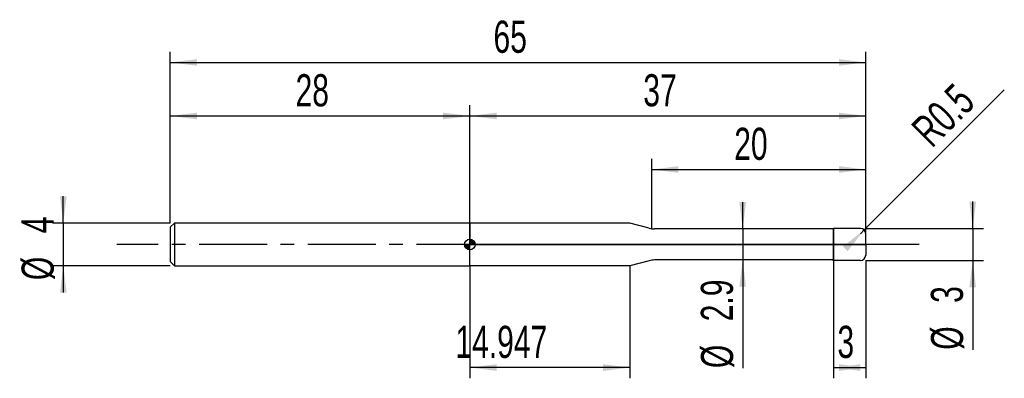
# Model space of a CAD drawing. Extents: x -14.1 to 78, y -12.5 to 21.
import ezdxf
from ezdxf.enums import TextEntityAlignment as Align

# ---------------------------------------------------------------- set-up
doc = ezdxf.new("R2010")
doc.units = 0
doc.linetypes.add('CENTER', pattern=[10.16, 6.35, -1.27, 1.27, -1.27])
doc.layers.get('0').update_dxf_attribs({"linetype": 'CONTINUOUS'})
for name, color, linetype in [('1', 4, 'CONTINUOUS'), ('2', 7, 'CONTINUOUS'), ('4', 2, 'CENTER'), ('CUT', 1, 'CONTINUOUS'), ('NOCUT', 7, 'CONTINUOUS'), ('SK1', 4, 'CONTINUOUS'), ('SK2', 7, 'CONTINUOUS'), ('SK4', 2, 'CENTER')]:
    doc.layers.add(name, color=color, linetype=linetype)
doc.dimstyles.new('SLDDIMSTYLE0', dxfattribs={"dimtxt": 3, "dimasz": 2.5, "dimexe": 0, "dimexo": 0.0625, "dimgap": 0.75, "dimtad": 1, "dimrnd": 1e-09, "dimzin": 12, "dimsah": 1, "dimcen": 0.09, "dimazin": 3, "dimtfac": 1, "dimtofl": 0, "dimtmove": 0, "dimatfit": 3})
doc.dimstyles.new('SLDDIMSTYLE1', dxfattribs={"dimtxt": 3, "dimasz": 2.5, "dimexe": 0, "dimexo": 0.0625, "dimgap": 0.75, "dimtad": 1, "dimrnd": 1e-09, "dimzin": 12, "dimsah": 1, "dimcen": 0.09, "dimazin": 3, "dimtfac": 1, "dimtmove": 0, "dimatfit": 3})
doc.dimstyles.new('SLDDIMSTYLE2', dxfattribs={"dimtxt": 3, "dimasz": 2.5, "dimexe": 0, "dimexo": 0.0625, "dimgap": 0.75, "dimtad": 1, "dimrnd": 1e-09, "dimsah": 1, "dimcen": 0, "dimazin": 3, "dimtfac": 1, "dimtofl": 0, "dimtmove": 0, "dimatfit": 3})

# ---------------------------------------------------------------- blocks, each defined once
blk = doc.blocks.new('_D')
at = {"layer": '2'}
for p, q in [((62, -1.5), (62, -12.5)), ((65, -1.5), (65, -12.5)), ((62, -11.5), (65, -11.5))]:
    blk.add_line(p, q, dxfattribs=at)
for points in [[(62, -11.5), (64.5, -11.81), (64.5, -11.19)], [(65, -11.5), (62.5, -11.19), (62.5, -11.81)]]:
    blk.add_solid(points, dxfattribs=at)
at = {"layer": '2', "width": 0.7}
blk.add_text('3', height=3, dxfattribs=at).set_placement((62.354, -11.5), align=Align.BOTTOM_LEFT)
blk = doc.blocks.new('_D_1')
at = {"layer": '2'}
for p, q in [((75, 1.5), (75, 4)), ((65, 1.5), (76, 1.5)), ((75, 1.5), (75, -1.5)), ((65, -1.5), (76, -1.5)), ((75, -1.5), (75, -9.833))]:
    blk.add_line(p, q, dxfattribs=at)
for points in [[(75, 1.5), (75.31, 4), (74.69, 4)], [(75, -1.5), (74.69, -4), (75.31, -4)]]:
    blk.add_solid(points, dxfattribs=at)
at = {"layer": '2', "width": 0.7}
for s, p in [('3', (74.992, -5.459)), ('%%c', (75, -9.833))]:
    blk.add_text(s, height=3, rotation=90, dxfattribs=at).set_placement(p, align=Align.BOTTOM_LEFT)
blk = doc.blocks.new('_D_2')
at = {"layer": '2'}
for p, q in [((28, -2), (28, -12.5)), ((42.947, -2), (42.947, -12.5)), ((42.947, -11.5), (28, -11.5))]:
    blk.add_line(p, q, dxfattribs=at)
for points in [[(28, -11.5), (30.5, -11.81), (30.5, -11.19)], [(42.947, -11.5), (40.447, -11.19), (40.447, -11.81)]]:
    blk.add_solid(points, dxfattribs=at)
at = {"layer": '2', "width": 0.7}
blk.add_text('14.947', height=3, dxfattribs=at).set_placement((26.645, -11.5), align=Align.BOTTOM_LEFT)
blk = doc.blocks.new('_D_3')
at = {"layer": '2'}
for p, q in [((45, 1.45), (45, 8)), ((65, 1.45), (65, 8)), ((45, 7), (65, 7))]:
    blk.add_line(p, q, dxfattribs=at)
for points in [[(45, 7), (47.5, 6.69), (47.5, 7.31)], [(65, 7), (62.5, 7.31), (62.5, 6.69)]]:
    blk.add_solid(points, dxfattribs=at)
at = {"layer": '2', "width": 0.7}
blk.add_text('20', height=3, dxfattribs=at).set_placement((52.708, 7), align=Align.BOTTOM_LEFT)
blk = doc.blocks.new('_D_4')
at = {"layer": '2'}
for p, q in [((53.5, 1.45), (53.5, 3.95)), ((62, 1.45), (52.5, 1.45)), ((53.5, 1.45), (53.5, -1.45)), ((62, -1.45), (52.5, -1.45)), ((53.5, -1.45), (53.5, -11.552))]:
    blk.add_line(p, q, dxfattribs=at)
for points in [[(53.5, 1.45), (53.81, 3.95), (53.19, 3.95)], [(53.5, -1.45), (53.19, -3.95), (53.81, -3.95)]]:
    blk.add_solid(points, dxfattribs=at)
at = {"layer": '2', "width": 0.7}
for s, p in [('2.9', (53.492, -7.178)), ('%%c', (53.5, -11.552))]:
    blk.add_text(s, height=3, rotation=90, dxfattribs=at).set_placement(p, align=Align.BOTTOM_LEFT)
blk = doc.blocks.new('_D_5')
at = {"layer": '2'}
for q in [(77.953, 14.453), (64.5, 1)]:
    blk.add_line((64.854, 1.354), q, dxfattribs=at)
blk.add_solid([(64.854, 1.354), (62.867, -0.195), (63.305, -0.633)], dxfattribs=at)
at = {"layer": '2', "width": 0.7}
blk.add_text('R0.5', height=3, rotation=45, dxfattribs=at).set_placement((71.818, 8.279), align=Align.BOTTOM_LEFT)
blk = doc.blocks.new('_D_6')
at = {"layer": 'SK2'}
for p, q in [((0, 2), (0, 18)), ((65, 2), (65, 18)), ((0, 17), (65, 17))]:
    blk.add_line(p, q, dxfattribs=at)
for points in [[(0, 17), (2.5, 16.69), (2.5, 17.31)], [(65, 17), (62.5, 17.31), (62.5, 16.69)]]:
    blk.add_solid(points, dxfattribs=at)
at = {"layer": 'SK2', "width": 0.7}
blk.add_text('65', height=3, dxfattribs=at).set_placement((30.208, 17), align=Align.BOTTOM_LEFT)
blk = doc.blocks.new('_D_7')
at = {"layer": 'SK2'}
for p, q in [((0, 2), (0, 13)), ((28, 2), (28, 13)), ((0, 12), (28, 12))]:
    blk.add_line(p, q, dxfattribs=at)
for points in [[(0, 12), (2.5, 11.69), (2.5, 12.31)], [(28, 12), (25.5, 12.31), (25.5, 11.69)]]:
    blk.add_solid(points, dxfattribs=at)
at = {"layer": 'SK2', "width": 0.7}
blk.add_text('28', height=3, dxfattribs=at).set_placement((11.708, 12), align=Align.BOTTOM_LEFT)
blk = doc.blocks.new('_D_8')
at = {"layer": 'SK2'}
for p, q in [((28, 0), (28, 13)), ((65, 0), (65, 13)), ((28, 12), (65, 12))]:
    blk.add_line(p, q, dxfattribs=at)
for points in [[(28, 12), (30.5, 11.69), (30.5, 12.31)], [(65, 12), (62.5, 12.31), (62.5, 11.69)]]:
    blk.add_solid(points, dxfattribs=at)
at = {"layer": 'SK2', "width": 0.7}
blk.add_text('37', height=3, dxfattribs=at).set_placement((44.208, 12), align=Align.BOTTOM_LEFT)
blk = doc.blocks.new('_D_9')
at = {"layer": 'SK2'}
for p, q in [((-10, 2), (-10, 4.5)), ((0, 2), (-11, 2)), ((-10, 2), (-10, -2)), ((0, -2), (-11, -2)), ((-10, -2), (-10, -4.5))]:
    blk.add_line(p, q, dxfattribs=at)
for points in [[(-10, 2), (-9.69, 4.5), (-10.31, 4.5)], [(-10, -2), (-10.31, -4.5), (-9.69, -4.5)]]:
    blk.add_solid(points, dxfattribs=at)
at = {"layer": 'SK2', "width": 0.7}
for s, p in [('4', (-10.008, 1.041)), ('%%c', (-10, -3.333))]:
    blk.add_text(s, height=3, rotation=90, dxfattribs=at).set_placement(p, align=Align.BOTTOM_LEFT)
blk = doc.blocks.new('*U12')
at = {"color": 0, "linetype": 'CONTINUOUS'}
for points in [[(0, 0), (0, 0.5), (0.098, 0)], [(0.098, 0), (0, 0.5), (0.098, 0.49)], [(0.098, 0), (0.098, 0.49), (0.191, 0)], [(0.191, 0), (0.098, 0.49), (0.191, 0.462)], [(0.191, 0), (0.191, 0.462), (0.278, 0)], [(0.278, 0), (0.191, 0.462), (0.278, 0.416)], [(0.278, 0), (0.278, 0.416), (0.354, 0)], [(0.354, 0), (0.278, 0.416), (0.354, 0.354)], [(0.354, 0), (0.354, 0.354), (0.416, 0)], [(0.416, 0), (0.354, 0.354), (0.416, 0.278)], [(0.416, 0), (0.416, 0.278), (0.462, 0)], [(0.462, 0), (0.416, 0.278), (0.462, 0.191)], [(0.462, 0), (0.462, 0.191), (0.49, 0)], [(0.49, 0), (0.462, 0.191), (0.49, 0.098)], [(0.49, 0), (0.49, 0.098), (0.5, 0)]]:
    blk.add_solid(points, dxfattribs=at)
blk = doc.blocks.new('*U13')
at = {"color": 0, "linetype": 'CONTINUOUS'}
for points in [[(-0.492, -0.087), (-0.5, 0), (-0.492, 0)], [(-0.492, -0.087), (-0.492, 0), (-0.47, -0.171)], [(-0.47, -0.171), (-0.492, 0), (-0.47, 0)], [(-0.47, -0.171), (-0.47, 0), (-0.433, -0.25)], [(-0.433, -0.25), (-0.47, 0), (-0.433, 0)], [(-0.433, -0.25), (-0.433, 0), (-0.383, -0.321)], [(-0.383, -0.321), (-0.433, 0), (-0.383, 0)], [(-0.383, -0.321), (-0.383, 0), (-0.321, -0.383)], [(-0.321, -0.383), (-0.383, 0), (-0.321, 0)], [(-0.321, -0.383), (-0.321, 0), (-0.25, -0.433)], [(-0.25, -0.433), (-0.321, 0), (-0.25, 0)], [(-0.25, -0.433), (-0.25, 0), (-0.171, -0.47)], [(-0.171, -0.47), (-0.25, 0), (-0.171, 0)], [(-0.171, -0.47), (-0.171, 0), (-0.087, -0.492)], [(-0.087, -0.492), (-0.171, 0), (-0.087, 0)], [(-0.087, -0.492), (-0.087, 0), (0, -0.5)], [(0, -0.5), (-0.087, 0), (0, 0)]]:
    blk.add_solid(points, dxfattribs=at)
blk = doc.blocks.new('SW_DOWELSYMBOL_0')
at = {"layer": 'SK1', "color": 0}
blk.add_circle((0, 0), 0.5, dxfattribs=at)
at = {"color": 0, "linetype": 'CONTINUOUS'}
for name in ['*U13', '*U12']:
    blk.add_blockref(name, (0, 0), dxfattribs=at)

msp = doc.modelspace()

# ---------------------------------------------------------------- linework, layer by layer
at = {"layer": '1'}
for p, q in [((42.947, 2), (28, 2)), ((28, 2), (28, 0)), ((44.746, 1.518), (42.947, 2)), ((61.716, 1.45), (45.263, 1.45)), ((62, 1.5), (61.716, 1.45)), ((64.5, 1.5), (62, 1.5)), ((62, 1.5), (62, 0)), ((62, 0), (62, 1.5)), ((65, 0), (65, 1)), ((28, -2), (28, 0)), ((62, -1.5), (62, 0)), ((62, 0), (62, -1.5)), ((65, 0), (65, -1)), ((44.746, -1.518), (42.947, -2)), ((61.716, -1.45), (45.263, -1.45)), ((62, -1.5), (61.716, -1.45)), ((64.5, -1.5), (62, -1.5)), ((42.947, -2), (28, -2))]:
    msp.add_line(p, q, dxfattribs=at)
for centre, radius, start, end in [((45.263, 3.45), 2, 255, 270), ((64.5, 1), 0.5, 0, 90), ((45.263, -3.45), 2, 90, 105), ((64.5, -1), 0.5, 270, 0)]:
    msp.add_arc(centre, radius, start, end, dxfattribs=at)
at = {"layer": '4'}
msp.add_line((65, 0), (28, 0), dxfattribs=at)
at = {"layer": 'CUT'}
for p, q in [((64.5, 1.5), (62, 1.5)), ((62, 1.5), (62, 0)), ((65, 0), (65, 1)), ((62, 0), (65, 0))]:
    msp.add_line(p, q, dxfattribs=at)
msp.add_arc((64.5, 1), 0.5, 0, 90, dxfattribs=at)
at = {"layer": 'NOCUT'}
for p, q in [((42.947, 2), (28, 2)), ((28, 2), (28, 0)), ((44.746, 1.518), (42.947, 2)), ((61.716, 1.45), (45.263, 1.45)), ((62, 1.5), (61.716, 1.45)), ((62, 0), (62, 1.5)), ((28, 0), (62, 0))]:
    msp.add_line(p, q, dxfattribs=at)
msp.add_arc((45.263, 3.45), 2, 255, 270, dxfattribs=at)
at = {"layer": 'SK1'}
for p, q in [((0.4, 2), (0, 1.6)), ((28, 2), (0.4, 2)), ((0.4, 2), (0.4, -2)), ((0, 1.6), (0, 0)), ((0, 0), (0, -1.6)), ((0, -1.6), (0.4, -2)), ((0.4, -2), (28, -2))]:
    msp.add_line(p, q, dxfattribs=at)
msp.add_circle((28, 0), 0.5, dxfattribs=at)
at = {"layer": 'SK4'}
msp.add_line((70, 0), (-5, 0), dxfattribs=at)

# ---------------------------------------------------------------- block references
at = {"layer": 'SK1'}
msp.add_blockref('SW_DOWELSYMBOL_0', (28, 0), dxfattribs=at)

# ---------------------------------------------------------------- texts
at = {"layer": 'SK2', "width": 0.7}
msp.add_text('AP1', height=0.05, dxfattribs=at).set_placement((28, -0.018), align=Align.BOTTOM_LEFT)

# ---------------------------------------------------------------- dimensions: what is measured, and where the dimension line sits
at = {"layer": '2'}
dim = msp.add_radius_dim(center=(64.5, 1), mpoint=(64.854, 1.354), dimstyle='SLDDIMSTYLE2', dxfattribs=at)
dim.commit()
dim.dimension.update_dxf_attribs({"geometry": '_D_5', "text_midpoint": (75, 11.5), "dimtype": 164})
for base, p1, p2, picture, middle in [((65, 7), (45, 1.45), (65, 1.45), '_D_3', (55, 7)), ((65, -11.5), (62, -1.5), (65, -1.5), '_D', (63.5, -11.5)), ((28, -11.5), (42.947, -2), (28, -2), '_D_2', (32.947, -11.5))]:
    dim = msp.add_linear_dim(base=base, p1=p1, p2=p2, dimstyle='SLDDIMSTYLE0', dxfattribs=at)
    dim.commit()
    dim.dimension.update_dxf_attribs({"geometry": picture, "text_midpoint": middle, "dimtype": 160})
for base, p1, p2, picture, middle in [((53.5, -1.45), (62, 1.45), (62, -1.45), '_D_4', (53.5, -6.5)), ((75, -1.5), (65, 1.5), (65, -1.5), '_D_1', (75, -6.5))]:
    dim = msp.add_linear_dim(base=base, p1=p1, p2=p2, angle=90, text='%%c<>', dimstyle='SLDDIMSTYLE1', dxfattribs=at)
    dim.commit()
    dim.dimension.update_dxf_attribs({"geometry": picture, "text_midpoint": middle, "dimtype": 160})
at = {"layer": 'SK2'}
for base, p1, p2, picture, middle in [((65, 17), (0, 2), (65, 2), '_D_6', (32.5, 17)), ((28, 12), (0, 2), (28, 2), '_D_7', (14, 12)), ((65, 12), (28, 0), (65, 0), '_D_8', (46.5, 12))]:
    dim = msp.add_linear_dim(base=base, p1=p1, p2=p2, dimstyle='SLDDIMSTYLE0', dxfattribs=at)
    dim.commit()
    dim.dimension.update_dxf_attribs({"geometry": picture, "text_midpoint": middle, "dimtype": 160})
dim = msp.add_linear_dim(base=(-10, -2), p1=(0, 2), p2=(0, -2), angle=90, text='%%c<>', dimstyle='SLDDIMSTYLE1', dxfattribs=at)
dim.commit()
dim.dimension.update_dxf_attribs({"geometry": '_D_9', "text_midpoint": (-10, 0), "dimtype": 160})

doc.saveas('drawing.dxf')
